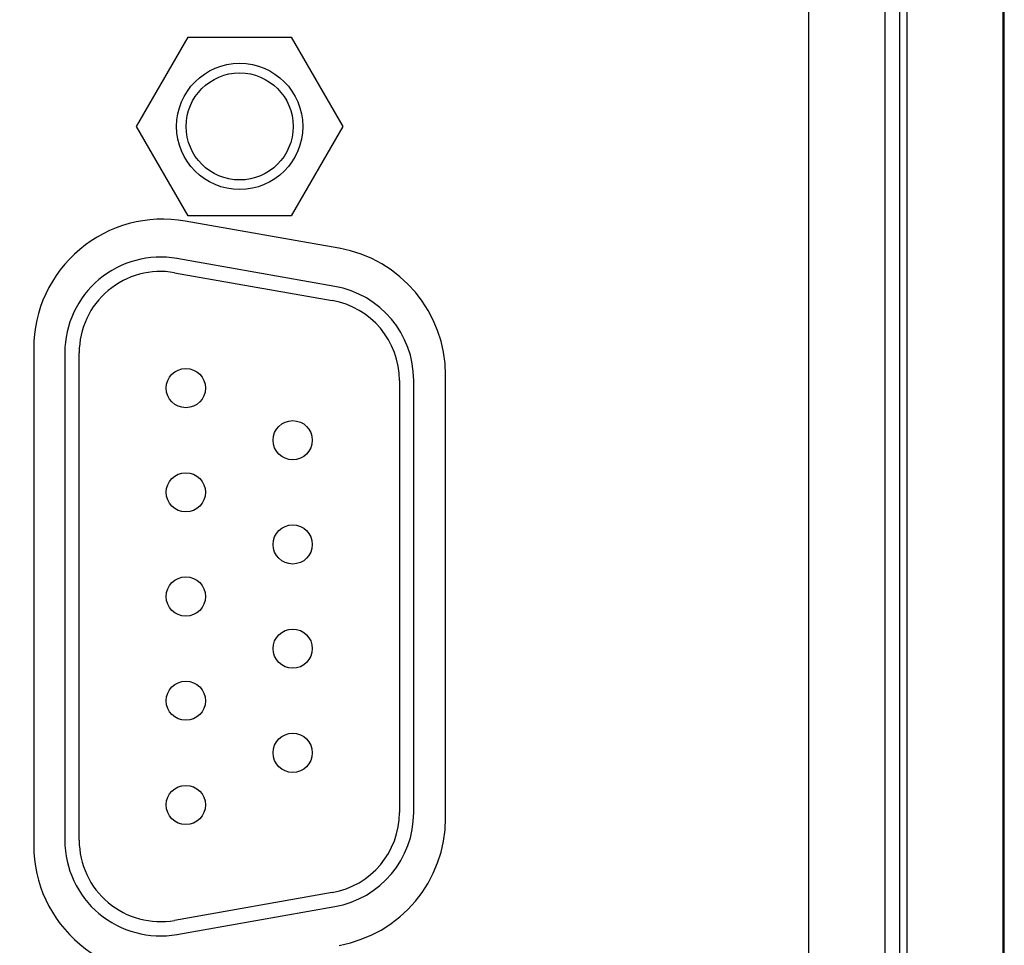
# Model space of a CAD drawing. Header units: inches. Extents: x 0 to 34, y 0 to 22.
# Tile 79 of 112: x 20.5 to 21.5, y 15.5 to 16.5. Entities that reach past the tile are written whole.
import ezdxf

# ---------------------------------------------------------------- set-up
doc = ezdxf.new("R2010")
doc.units = ezdxf.units.IN
doc.header["$LTSCALE"] = 1.87
doc.header["$MEASUREMENT"] = 0
doc.layers.get('0').update_dxf_attribs({"linetype": 'CONTINUOUS'})
doc.layers.add('DIMENSIONS', color=7, linetype='CONTINUOUS')
doc.styles.get("Standard").update_dxf_attribs({"font": 'txt', "width": 0.8})
doc.dimstyles.get("Standard").update_dxf_attribs({"dimtxt": 0.125, "dimasz": 0.18, "dimexe": 0.18, "dimexo": 0.0625, "dimgap": 0.09, "dimtad": 0, "dimtih": 1, "dimtoh": 1, "dimdec": 3, "dimzin": 4, "dimdsep": 46, "dimtxsty": 'STANDARD', "dimblk": '_FILLED', "dimblk1": '_FILLED', "dimblk2": '_FILLED', "dimcen": 0.09, "dimadec": 0, "dimazin": 0, "dimtol": 1, "dimtp": 0.01, "dimtm": 0.01, "dimtfac": 1, "dimtdec": 3, "dimtofl": 0, "dimtmove": 0, "dimatfit": 3, "dimldrblk": '_FILLED', "dimfxl": 1, "dimtolj": 1, "dimtzin": 4, "dimarcsym": 0})

# ---------------------------------------------------------------- blocks, each defined once
blk = doc.blocks.new('_FILLED')
at = {"color": 0, "linetype": 'BYBLOCK'}
blk.add_solid([(0, 0), (-1, 0.1736), (-1, -0.1736)], dxfattribs=at)
blk = doc.blocks.new('*D11')
at = {"layer": 'DIMENSIONS', "color": 2, "linetype": 'CONTINUOUS'}
for p, q in [((17.0001, 15.1639), (17.0001, 15.5239)), ((17.6113, 15.1639), (16.8751, 15.1639)), ((21.1768, 15.1639), (17.8451, 15.1639)), ((19.6149, 14.4211), (16.8751, 14.4211)), ((17.0001, 14.4211), (17.0001, 14.0611))]:
    blk.add_line(p, q, dxfattribs=at)
at = {"layer": 'DIMENSIONS', "color": 2, "linetype": 'CONTINUOUS', "xscale": 0.18, "yscale": 0.18, "zscale": 0.18}
for p, rotation in [((17.0001, 15.1639), 270), ((17.0001, 14.4211), 90)]:
    blk.add_blockref('_FILLED', p, dxfattribs=dict(at, rotation=rotation))
at = {"layer": 'DIMENSIONS', "color": 2, "linetype": 'CONTINUOUS', "width": 0.8}
for s, p in [('.743', (16.6501, 14.9398)), ('[', (16.6501, 14.7523)), (']', (17.2501, 14.7523)), ('18.87', (16.7501, 14.7523))]:
    blk.add_text(s, height=0.125, dxfattribs=at).set_placement(p)
blk = doc.blocks.new('*D20')
at = {"layer": 'DIMENSIONS', "color": 2, "linetype": 'CONTINUOUS'}
for p, q in [((16.2501, 15.3599), (16.2501, 15.7199)), ((16.892, 15.3599), (16.1251, 15.3599)), ((20.5407, 15.3599), (17.0988, 15.3599)), ((19.6149, 14.4211), (16.1251, 14.4211)), ((16.2501, 14.4211), (16.2501, 14.0611))]:
    blk.add_line(p, q, dxfattribs=at)
at = {"layer": 'DIMENSIONS', "color": 2, "linetype": 'CONTINUOUS', "xscale": 0.18, "yscale": 0.18, "zscale": 0.18}
for p, rotation in [((16.2501, 15.3599), 270), ((16.2501, 14.4211), 90)]:
    blk.add_blockref('_FILLED', p, dxfattribs=dict(at, rotation=rotation))
at = {"layer": 'DIMENSIONS', "color": 2, "linetype": 'CONTINUOUS', "width": 0.8}
for s, p in [('.939', (15.9001, 14.7601)), ('[', (15.9001, 14.5726)), (']', (16.5001, 14.5726)), ('23.85', (16.0001, 14.5726))]:
    blk.add_text(s, height=0.125, dxfattribs=at).set_placement(p)

msp = doc.modelspace()

# ---------------------------------------------------------------- linework, layer by layer
at = {"color": 7, "linetype": 'CONTINUOUS'}
for p, q in [((21.5444, 14.5196), (21.5444, 17.7883)), ((21.4429, 15.3535), (21.4429, 16.9544)), ((21.5429, 16.925), (21.5429, 15.3829)), ((21.3394, 16.8656), (21.3394, 15.4423)), ((21.4194, 16.8644), (21.4194, 15.4434)), ((21.4199, 15.4462), (21.4199, 16.8617)), ((21.4349, 16.8617), (21.4349, 15.4462)), ((20.6364, 16.3439), (20.6904, 16.4374)), ((20.6904, 16.4374), (20.7984, 16.4374)), ((20.7984, 16.4374), (20.8524, 16.3439)), ((20.6904, 16.2504), (20.6364, 16.3439)), ((20.8524, 16.3439), (20.7984, 16.2504)), ((20.7984, 16.2504), (20.6904, 16.2504)), ((20.8483, 16.2165), (20.6873, 16.2449)), ((20.8438, 16.1766), (20.6788, 16.2057)), ((20.6762, 16.1909), (20.8412, 16.1618)), ((20.5289, 16.1119), (20.5289, 15.5919)), ((20.5615, 16.1072), (20.5615, 15.5972)), ((20.5765, 15.5972), (20.5765, 16.1072)), ((20.9599, 15.6203), (20.9599, 16.0836)), ((20.9115, 16.0781), (20.9115, 15.6263)), ((20.9265, 15.6263), (20.9265, 16.0781)), ((20.8412, 15.5426), (20.6762, 15.5135)), ((20.6788, 15.4987), (20.8438, 15.5278))]:
    msp.add_line(p, q, dxfattribs=at)
for centre, radius in [((20.7444, 16.3439), 0.066), ((20.7444, 16.3439), 0.056), ((20.6881, 16.0702), 0.0205), ((20.7999, 16.0157), 0.0205), ((20.6881, 15.9612), 0.0205), ((20.7999, 15.9067), 0.0205), ((20.6881, 15.8522), 0.0205), ((20.7999, 15.7977), 0.0205), ((20.6881, 15.7432), 0.0205), ((20.7999, 15.6887), 0.0205), ((20.6881, 15.6342), 0.0205)]:
    msp.add_circle(centre, radius, dxfattribs=at)
for centre, radius, start, end in [((20.6639, 16.1119), 0.135, 80, 180), ((20.8249, 16.0836), 0.135, 0, 80), ((20.6615, 16.1072), 0.1, 80, 180), ((20.6615, 16.1072), 0.085, 80, 180), ((20.8265, 16.0781), 0.1, 0, 80), ((20.8265, 16.0781), 0.085, 0, 80), ((20.8265, 15.6263), 0.085, 280, 360), ((20.8265, 15.6263), 0.1, 280, 360), ((20.8249, 15.6203), 0.135, 280, 360), ((20.6615, 15.5972), 0.1, 180, 280), ((20.6615, 15.5972), 0.085, 180, 280), ((20.6639, 15.5919), 0.135, 180, 280)]:
    msp.add_arc(centre, radius, start, end, dxfattribs=at)

# ---------------------------------------------------------------- dimensions: what is measured, and where the dimension line sits
at = {"layer": 'DIMENSIONS', "color": 2, "linetype": 'CONTINUOUS'}
for base, p2, picture, middle in [((16.2501, 15.3599), (20.5407, 15.3599), '*D20', (16.2501, 14.7288)), ((17.0001, 15.1639), (21.1768, 15.1639), '*D11', (17.0001, 14.9086))]:
    dim = msp.add_linear_dim(base=base, p1=(19.6149, 14.4211), p2=p2, angle=90, dimstyle='Standard', dxfattribs=at)
    dim.commit()
    dim.dimension.update_dxf_attribs({"geometry": picture, "text_midpoint": middle, "dimtype": 160})

doc.saveas('drawing.dxf')
